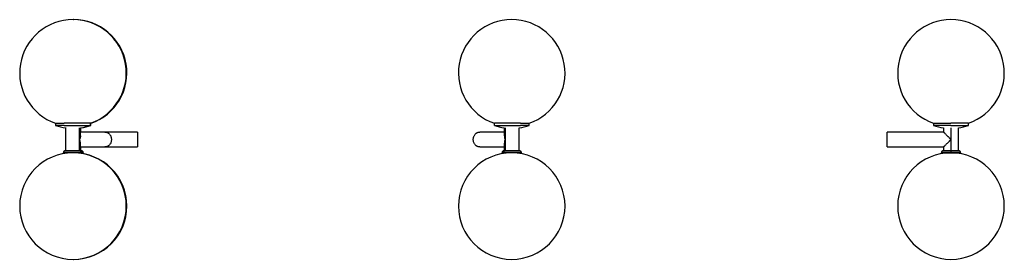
# Paper-space layout '_Izquierda' of a CAD drawing. Header units: inches. Extents: x -12.8 to 23.6, y -1.8 to 47.8.
import ezdxf

# ---------------------------------------------------------------- set-up
doc = ezdxf.new("R2010")
doc.units = ezdxf.units.IN
doc.header["$MEASUREMENT"] = 0

psp = doc.layouts.new('_Izquierda')

# ---------------------------------------------------------------- linework, layer by layer
at = {"color": 7, "linetype": 'Continuous', "lineweight": 25}
for p, q in [((-10.787, 7.088), (-10.797, 7.088)), ((-11.451, 3.26), (-11.451, 3.176)), ((-11.083, 3.097), (-11.083, 2.242)), ((-10.568, 2.244), (-10.568, 3.091)), ((-10.531, 2.793), (-10.531, 3.091)), ((-9.626, 2.933), (-10.531, 2.933)), ((-10.512, 2.933), (-10.512, 3.091)), ((-10.163, 3.176), (-10.163, 3.26)), ((-10.143, 3.176), (-10.143, 3.26)), ((-8.425, 2.933), (-9.626, 2.933)), ((5.118, 2.933), (4.213, 2.933)), ((4.749, 3.26), (4.749, 3.176)), ((5.118, 3.091), (5.118, 2.793)), ((5.155, 3.091), (5.155, 2.244)), ((5.669, 2.244), (5.669, 3.091)), ((6.038, 3.176), (6.038, 3.26)), ((21.339, 2.933), (19.252, 2.933)), ((20.97, 3.26), (20.97, 3.176)), ((21.339, 3.091), (21.339, 2.933)), ((21.614, 3.091), (21.614, 2.244)), ((21.89, 2.244), (21.89, 3.091)), ((22.259, 3.176), (22.259, 3.26)), ((-11.164, 2.186), (-11.169, 2.165)), ((-10.531, 2.244), (-10.531, 2.522)), ((-10.531, 2.382), (-9.626, 2.382)), ((-10.507, 2.244), (-10.515, 2.244)), ((-10.512, 2.238), (-10.512, 2.382)), ((-10.445, 2.165), (-10.45, 2.186)), ((-10.425, 2.165), (-10.431, 2.186)), ((-9.626, 2.382), (-8.425, 2.382)), ((4.213, 2.382), (5.118, 2.382)), ((5.037, 2.186), (5.032, 2.165)), ((5.08, 2.165), (5.085, 2.186)), ((5.118, 2.522), (5.118, 2.244)), ((5.756, 2.165), (5.75, 2.186)), ((19.252, 2.382), (21.339, 2.382)), ((21.258, 2.186), (21.252, 2.165)), ((21.339, 2.382), (21.339, 2.244)), ((21.976, 2.165), (21.971, 2.186)), ((-10.787, 2.165), (-10.797, 2.165)), ((-10.425, 2.165), (-10.432, 2.165)), ((-10.797, -1.772), (-10.787, -1.772))]:
    psp.add_line(p, q, dxfattribs=at)
for centre, radius, start, end in [((-10.807, 5.12), 1.969, 289.0303, 250.9689), ((-10.787, 5.12), 1.969, 289.1082, 90), ((5.394, 5.12), 1.969, 289.0303, 250.9689), ((21.614, 5.12), 1.969, 289.1082, 250.8946), ((-10.807, 5.12), 2.047, 251.7262, 262.2443), ((-10.807, 5.12), 2.047, 277.7476, 288.2722), ((-10.787, 5.12), 2.047, 277.7476, 288.3471), ((5.394, 5.12), 2.047, 251.7262, 262.2443), ((5.394, 5.12), 2.047, 277.7476, 288.2722), ((21.614, 5.12), 2.047, 251.652, 262.2443), ((21.614, 5.12), 2.047, 277.7476, 288.3471), ((-10.807, 0.197), 1.969, 90, 270), ((-10.807, 0.197), 1.969, 270, 90), ((-10.787, 0.197), 1.969, 270, 90), ((5.394, 0.197), 1.969, 90, 270), ((5.394, 0.197), 1.969, 270, 90), ((21.614, 0.197), 1.969, 90, 270), ((21.614, 0.197), 1.969, 270, 90)]:
    psp.add_arc(centre, radius, start, end, dxfattribs=at)
for points, knots in [([(-11.449, 3.26), (-11.449, 3.26), (-11.453, 3.26), (-11.432, 3.26), (-11.389, 3.26), (-11.321, 3.26), (-11.235, 3.26), (-11.165, 3.26), (-11.129, 3.26)], [0, 0, 0, 0, 0.062647, 0.250118, 0.437588, 0.625059, 0.812529, 1, 1, 1, 1]), ([(-11.129, 3.176), (-11.165, 3.176), (-11.235, 3.176), (-11.321, 3.176), (-11.389, 3.176), (-11.432, 3.176), (-11.453, 3.176), (-11.449, 3.176), (-11.449, 3.176)], [0, 0, 0, 0, 0.187508, 0.375017, 0.562525, 0.750034, 0.937542, 1, 1, 1, 1]), ([(-10.249, 3.26), (-10.334, 3.26), (-10.475, 3.26), (-10.805, 3.26), (-10.981, 3.26), (-11.129, 3.26)], [0, 0, 0, 0, 0.5, 0.5, 1, 1, 1, 1]), ([(-11.129, 3.176), (-10.981, 3.176), (-10.805, 3.176), (-10.475, 3.176), (-10.334, 3.176), (-10.249, 3.176)], [0, 0, 0, 0, 0.5, 0.5, 1, 1, 1, 1]), ([(-10.165, 3.26), (-10.165, 3.26), (-10.166, 3.26), (-10.193, 3.26), (-10.23, 3.26), (-10.249, 3.26)], [0, 0, 0, 0, 0.249875, 0.624937, 1, 1, 1, 1]), ([(-10.249, 3.176), (-10.23, 3.176), (-10.193, 3.176), (-10.166, 3.176), (-10.165, 3.176), (-10.165, 3.176)], [0, 0, 0, 0, 0.374967, 0.749933, 1, 1, 1, 1]), ([(-10.143, 3.26), (-10.144, 3.26), (-10.145, 3.26), (-10.16, 3.26), (-10.163, 3.26)], [0, 0, 0, 0, 0.833914, 1, 1, 1, 1]), ([(-10.163, 3.176), (-10.16, 3.176), (-10.145, 3.176), (-10.144, 3.176), (-10.143, 3.176)], [0, 0, 0, 0, 0.1660858, 1, 1, 1, 1]), ([(-9.626, 2.933), (-9.623, 2.933), (-9.617, 2.933), (-9.607, 2.932), (-9.598, 2.931), (-9.589, 2.93), (-9.575, 2.927), (-9.557, 2.922), (-9.535, 2.912), (-9.513, 2.901), (-9.486, 2.882), (-9.456, 2.854), (-9.426, 2.812), (-9.404, 2.764), (-9.39, 2.712), (-9.386, 2.657), (-9.39, 2.603), (-9.404, 2.551), (-9.426, 2.503), (-9.456, 2.461), (-9.486, 2.433), (-9.513, 2.414), (-9.535, 2.402), (-9.557, 2.393), (-9.577, 2.387), (-9.595, 2.384), (-9.61, 2.382), (-9.621, 2.382), (-9.626, 2.382)], [0, 0, 0, 0, 0.012533, 0.025036, 0.03753, 0.050034, 0.062566, 0.093839, 0.125111, 0.156384, 0.187656, 0.250126, 0.312595, 0.375065, 0.437534, 0.500004, 0.562473, 0.624942, 0.687412, 0.749881, 0.812351, 0.843623, 0.874896, 0.906168, 0.937441, 0.958309, 0.979132, 1, 1, 1, 1]), ([(-8.425, 2.933), (-8.425, 2.933), (-8.425, 2.933), (-8.425, 2.932), (-8.425, 2.931), (-8.425, 2.93), (-8.425, 2.927), (-8.425, 2.922), (-8.425, 2.912), (-8.425, 2.901), (-8.425, 2.882), (-8.425, 2.854), (-8.425, 2.812), (-8.425, 2.764), (-8.425, 2.712), (-8.425, 2.657), (-8.425, 2.603), (-8.425, 2.551), (-8.425, 2.503), (-8.425, 2.461), (-8.425, 2.433), (-8.425, 2.414), (-8.425, 2.402), (-8.425, 2.393), (-8.425, 2.387), (-8.425, 2.384), (-8.425, 2.382), (-8.425, 2.382), (-8.425, 2.382)], [0, 0, 0, 0, 0.0125326, 0.0250362, 0.0375301, 0.0500336, 0.0625662, 0.0938388, 0.1251114, 0.1563839, 0.1876565, 0.2501259, 0.3125953, 0.3750647, 0.4375342, 0.5000036, 0.562473, 0.6249424, 0.6874118, 0.7498812, 0.8123507, 0.8436232, 0.8748958, 0.9061683, 0.9374409, 0.9583089, 0.979132, 1, 1, 1, 1]), ([(4.213, 2.382), (4.209, 2.382), (4.203, 2.382), (4.194, 2.383), (4.185, 2.384), (4.175, 2.385), (4.161, 2.388), (4.143, 2.393), (4.121, 2.402), (4.1, 2.414), (4.073, 2.433), (4.043, 2.461), (4.013, 2.503), (3.991, 2.551), (3.977, 2.603), (3.972, 2.657), (3.977, 2.712), (3.991, 2.764), (4.013, 2.812), (4.043, 2.854), (4.073, 2.882), (4.1, 2.901), (4.121, 2.912), (4.143, 2.922), (4.163, 2.927), (4.181, 2.931), (4.197, 2.933), (4.207, 2.933), (4.213, 2.933)], [0, 0, 0, 0, 0.012533, 0.025036, 0.03753, 0.050034, 0.062566, 0.093839, 0.125111, 0.156384, 0.187656, 0.250126, 0.312595, 0.375065, 0.437534, 0.500004, 0.562473, 0.624942, 0.687412, 0.749881, 0.812351, 0.843623, 0.874896, 0.906168, 0.937441, 0.958309, 0.979132, 1, 1, 1, 1]), ([(4.836, 3.26), (4.817, 3.26), (4.779, 3.26), (4.752, 3.26), (4.752, 3.26), (4.752, 3.26)], [0, 0, 0, 0, 0.375118, 0.750236, 1, 1, 1, 1]), ([(4.752, 3.176), (4.752, 3.176), (4.752, 3.176), (4.779, 3.176), (4.817, 3.176), (4.836, 3.176)], [0, 0, 0, 0, 0.250067, 0.625033, 1, 1, 1, 1]), ([(5.716, 3.26), (5.568, 3.26), (5.392, 3.26), (5.062, 3.26), (4.921, 3.26), (4.836, 3.26)], [0, 0, 0, 0, 0.5, 0.5, 1, 1, 1, 1]), ([(4.836, 3.176), (4.921, 3.176), (5.062, 3.176), (5.392, 3.176), (5.568, 3.176), (5.716, 3.176)], [0, 0, 0, 0, 0.5, 0.5, 1, 1, 1, 1]), ([(5.716, 3.26), (5.751, 3.26), (5.822, 3.26), (5.908, 3.26), (5.976, 3.26), (6.019, 3.26), (6.039, 3.26), (6.036, 3.26), (6.035, 3.26)], [0, 0, 0, 0, 0.187484, 0.374969, 0.562453, 0.749937, 0.937422, 1, 1, 1, 1]), ([(6.035, 3.176), (6.036, 3.176), (6.039, 3.176), (6.019, 3.176), (5.976, 3.176), (5.908, 3.176), (5.822, 3.176), (5.751, 3.176), (5.716, 3.176)], [0, 0, 0, 0, 0.062458, 0.249966, 0.437475, 0.624983, 0.812492, 1, 1, 1, 1]), ([(19.252, 2.382), (19.252, 2.382), (19.252, 2.382), (19.252, 2.383), (19.252, 2.384), (19.252, 2.385), (19.252, 2.388), (19.252, 2.393), (19.252, 2.402), (19.252, 2.414), (19.252, 2.433), (19.252, 2.461), (19.252, 2.503), (19.252, 2.551), (19.252, 2.603), (19.252, 2.657), (19.252, 2.712), (19.252, 2.764), (19.252, 2.812), (19.252, 2.854), (19.252, 2.882), (19.252, 2.901), (19.252, 2.912), (19.252, 2.922), (19.252, 2.927), (19.252, 2.931), (19.252, 2.933), (19.252, 2.933), (19.252, 2.933)], [0, 0, 0, 0, 0.0125326, 0.0250362, 0.0375301, 0.0500336, 0.0625662, 0.0938388, 0.1251114, 0.1563839, 0.1876565, 0.2501259, 0.3125953, 0.3750647, 0.4375342, 0.5000036, 0.562473, 0.6249424, 0.6874118, 0.7498812, 0.8123507, 0.8436232, 0.8748958, 0.9061683, 0.9374409, 0.9583089, 0.979132, 1, 1, 1, 1]), ([(20.97, 3.26), (20.97, 3.26), (21.038, 3.26), (21.279, 3.26), (21.443, 3.26), (21.614, 3.26)], [0, 0, 0, 0, 0.5, 0.5, 1, 1, 1, 1]), ([(21.614, 3.176), (21.443, 3.176), (21.279, 3.176), (21.038, 3.176), (20.97, 3.176), (20.97, 3.176)], [0, 0, 0, 0, 0.5, 0.5, 1, 1, 1, 1]), ([(21.614, 2.657), (21.61, 2.661), (21.604, 2.668), (21.595, 2.677), (21.585, 2.687), (21.573, 2.698), (21.555, 2.716), (21.534, 2.738), (21.5, 2.771), (21.461, 2.81), (21.419, 2.852), (21.39, 2.882), (21.371, 2.901), (21.359, 2.912), (21.35, 2.922), (21.345, 2.927), (21.341, 2.93), (21.34, 2.932), (21.339, 2.933), (21.339, 2.933), (21.339, 2.933)], [0, 0, 0, 0, 0.029623, 0.053849, 0.072678, 0.1109, 0.145005, 0.220463, 0.287248, 0.424184, 0.553992, 0.675617, 0.733922, 0.789341, 0.843858, 0.896501, 0.922651, 0.948578, 0.97434, 1, 1, 1, 1]), ([(22.259, 3.26), (22.259, 3.26), (22.191, 3.26), (21.949, 3.26), (21.785, 3.26), (21.614, 3.26)], [0, 0, 0, 0, 0.5, 0.5, 1, 1, 1, 1]), ([(21.614, 3.176), (21.785, 3.176), (21.949, 3.176), (22.191, 3.176), (22.259, 3.176), (22.259, 3.176)], [0, 0, 0, 0, 0.5, 0.5, 1, 1, 1, 1]), ([(-10.536, 2.793), (-10.535, 2.783), (-10.529, 2.741), (-10.552, 2.694), (-10.568, 2.657)], [0, 0, 0, 0, 0.235828, 1, 1, 1, 1]), ([(-10.536, 2.522), (-10.535, 2.532), (-10.529, 2.574), (-10.552, 2.621), (-10.568, 2.657)], [0, 0, 0, 0, 0.235828, 1, 1, 1, 1]), ([(5.123, 2.793), (5.122, 2.783), (5.116, 2.741), (5.138, 2.694), (5.155, 2.657)], [0, 0, 0, 0, 0.235828, 1, 1, 1, 1]), ([(5.155, 2.657), (5.138, 2.621), (5.116, 2.574), (5.122, 2.532), (5.123, 2.522)], [0, 0, 0, 0, 0.764172, 1, 1, 1, 1]), ([(21.339, 2.382), (21.339, 2.382), (21.339, 2.382), (21.339, 2.382), (21.34, 2.383), (21.341, 2.384), (21.342, 2.386), (21.345, 2.388), (21.35, 2.393), (21.359, 2.403), (21.371, 2.414), (21.39, 2.433), (21.419, 2.463), (21.461, 2.505), (21.5, 2.544), (21.534, 2.577), (21.555, 2.599), (21.573, 2.617), (21.586, 2.629), (21.6, 2.643), (21.609, 2.652), (21.614, 2.657)], [0, 0, 0, 0, 0.0171, 0.034236, 0.051428, 0.068692, 0.086046, 0.103509, 0.156152, 0.210668, 0.266087, 0.324391, 0.446015, 0.575823, 0.712757, 0.779541, 0.854998, 0.889103, 0.927325, 0.957591, 1, 1, 1, 1]), ([(-11.086, 2.244), (-11.094, 2.243), (-11.112, 2.242), (-11.136, 2.229), (-11.155, 2.21), (-11.161, 2.194), (-11.164, 2.186)], [0, 0, 0, 0, 0.241593, 0.496975, 0.753911, 1, 1, 1, 1]), ([(-11.159, 2.186), (-11.16, 2.186), (-11.164, 2.186), (-11.145, 2.186), (-11.112, 2.186), (-11.058, 2.186), (-10.987, 2.186), (-10.906, 2.186), (-10.821, 2.186), (-10.74, 2.186), (-10.649, 2.186), (-10.561, 2.186), (-10.518, 2.186), (-10.498, 2.186)], [0, 0, 0, 0, 0.046515, 0.126656, 0.213581, 0.305699, 0.400653, 0.495607, 0.587726, 0.674651, 0.754791, 0.891736, 1, 1, 1, 1]), ([(-10.564, 2.244), (-10.573, 2.244), (-10.584, 2.244), (-10.612, 2.244), (-10.629, 2.244), (-10.671, 2.244), (-10.696, 2.244), (-10.752, 2.244), (-10.784, 2.244), (-10.833, 2.244), (-10.85, 2.244), (-10.883, 2.244), (-10.9, 2.244), (-10.932, 2.244), (-10.948, 2.244), (-10.977, 2.244), (-10.99, 2.244), (-11.028, 2.244), (-11.047, 2.244), (-11.074, 2.244), (-11.082, 2.244), (-11.086, 2.244)], [0, 0, 0, 0, 0.125, 0.125, 0.25, 0.25, 0.375, 0.375, 0.5, 0.5, 0.5625, 0.5625, 0.625, 0.625, 0.6875, 0.6875, 0.75, 0.75, 0.875, 0.875, 1, 1, 1, 1]), ([(-10.498, 2.186), (-10.5, 2.193), (-10.503, 2.201), (-10.511, 2.216), (-10.517, 2.222), (-10.529, 2.233), (-10.536, 2.237), (-10.55, 2.243), (-10.557, 2.244), (-10.564, 2.244)], [0, 0, 0, 0, 0.25, 0.25, 0.5, 0.5, 0.75, 0.75, 1, 1, 1, 1]), ([(-10.529, 2.244), (-10.526, 2.244), (-10.526, 2.244), (-10.528, 2.244), (-10.531, 2.244), (-10.542, 2.244), (-10.552, 2.244), (-10.564, 2.244)], [0, 0, 0, 0, 0.25, 0.25, 0.5, 0.5, 1, 1, 1, 1]), ([(-10.45, 2.186), (-10.453, 2.194), (-10.459, 2.21), (-10.478, 2.229), (-10.502, 2.242), (-10.52, 2.243), (-10.529, 2.244)], [0, 0, 0, 0, 0.246089, 0.503025, 0.758407, 1, 1, 1, 1]), ([(-10.431, 2.186), (-10.434, 2.194), (-10.44, 2.21), (-10.458, 2.229), (-10.481, 2.242), (-10.499, 2.243), (-10.507, 2.244)], [0, 0, 0, 0, 0.243185, 0.5, 0.756815, 1, 1, 1, 1]), ([(-10.498, 2.186), (-10.483, 2.186), (-10.455, 2.186), (-10.455, 2.186), (-10.456, 2.186)], [0, 0, 0, 0, 0.542136, 1, 1, 1, 1]), ([(-10.45, 2.186), (-10.447, 2.186), (-10.433, 2.186), (-10.432, 2.186), (-10.431, 2.186)], [0, 0, 0, 0, 0.2143599, 1, 1, 1, 1]), ([(5.115, 2.244), (5.107, 2.243), (5.089, 2.242), (5.065, 2.229), (5.046, 2.21), (5.04, 2.194), (5.037, 2.186)], [0, 0, 0, 0, 0.241593, 0.496975, 0.753911, 1, 1, 1, 1]), ([(5.042, 2.186), (5.042, 2.186), (5.041, 2.186), (5.07, 2.186), (5.085, 2.186)], [0, 0, 0, 0, 0.457868, 1, 1, 1, 1]), ([(5.151, 2.244), (5.144, 2.244), (5.137, 2.243), (5.122, 2.237), (5.115, 2.233), (5.103, 2.222), (5.098, 2.216), (5.09, 2.201), (5.087, 2.193), (5.085, 2.186)], [0, 0, 0, 0, 0.25, 0.25, 0.5, 0.5, 0.75, 0.75, 1, 1, 1, 1]), ([(5.085, 2.186), (5.104, 2.186), (5.148, 2.186), (5.236, 2.186), (5.326, 2.186), (5.407, 2.186), (5.492, 2.186), (5.574, 2.186), (5.644, 2.186), (5.699, 2.186), (5.732, 2.186), (5.751, 2.186), (5.747, 2.186), (5.745, 2.186)], [0, 0, 0, 0, 0.108264, 0.245209, 0.325349, 0.412274, 0.504393, 0.599347, 0.694301, 0.786419, 0.873344, 0.953485, 1, 1, 1, 1]), ([(5.151, 2.244), (5.139, 2.244), (5.128, 2.244), (5.118, 2.244), (5.115, 2.244), (5.113, 2.244), (5.113, 2.244), (5.115, 2.244)], [0, 0, 0, 0, 0.5, 0.5, 0.75, 0.75, 1, 1, 1, 1]), ([(5.672, 2.244), (5.669, 2.244), (5.661, 2.244), (5.634, 2.244), (5.614, 2.244), (5.577, 2.244), (5.563, 2.244), (5.534, 2.244), (5.519, 2.244), (5.487, 2.244), (5.47, 2.244), (5.436, 2.244), (5.42, 2.244), (5.37, 2.244), (5.339, 2.244), (5.282, 2.244), (5.258, 2.244), (5.216, 2.244), (5.199, 2.244), (5.171, 2.244), (5.16, 2.244), (5.151, 2.244)], [0, 0, 0, 0, 0.125, 0.125, 0.25, 0.25, 0.3125, 0.3125, 0.375, 0.375, 0.4375, 0.4375, 0.5, 0.5, 0.625, 0.625, 0.75, 0.75, 0.875, 0.875, 1, 1, 1, 1]), ([(5.75, 2.186), (5.747, 2.194), (5.741, 2.21), (5.723, 2.229), (5.699, 2.242), (5.681, 2.243), (5.672, 2.244)], [0, 0, 0, 0, 0.246089, 0.503025, 0.758407, 1, 1, 1, 1]), ([(21.334, 2.244), (21.325, 2.243), (21.308, 2.242), (21.285, 2.229), (21.266, 2.21), (21.26, 2.194), (21.258, 2.186)], [0, 0, 0, 0, 0.2431854, 0.5, 0.7568146, 1, 1, 1, 1]), ([(21.258, 2.186), (21.258, 2.186), (21.261, 2.186), (21.276, 2.186), (21.286, 2.186), (21.313, 2.186), (21.328, 2.186), (21.363, 2.186), (21.381, 2.186), (21.419, 2.186), (21.439, 2.186), (21.477, 2.186), (21.496, 2.186), (21.533, 2.186), (21.55, 2.186), (21.584, 2.186), (21.599, 2.186), (21.614, 2.186)], [0, 0, 0, 0, 0.125, 0.125, 0.25, 0.25, 0.375, 0.375, 0.5, 0.5, 0.625, 0.625, 0.75, 0.75, 0.875, 0.875, 1, 1, 1, 1]), ([(21.614, 2.244), (21.591, 2.244), (21.564, 2.244), (21.521, 2.244), (21.506, 2.244), (21.476, 2.244), (21.461, 2.244), (21.431, 2.244), (21.416, 2.244), (21.389, 2.244), (21.377, 2.244), (21.356, 2.244), (21.348, 2.244), (21.337, 2.244), (21.334, 2.244), (21.334, 2.244)], [0, 0, 0, 0, 0.25, 0.25, 0.375, 0.375, 0.5, 0.5, 0.625, 0.625, 0.75, 0.75, 0.875, 0.875, 1, 1, 1, 1]), ([(21.614, 2.244), (21.614, 2.244), (21.614, 2.243), (21.614, 2.237), (21.614, 2.233), (21.614, 2.222), (21.614, 2.216), (21.614, 2.201), (21.614, 2.193), (21.614, 2.186)], [0, 0, 0, 0, 0.25, 0.25, 0.5, 0.5, 0.75, 0.75, 1, 1, 1, 1]), ([(21.895, 2.244), (21.895, 2.244), (21.892, 2.244), (21.88, 2.244), (21.872, 2.244), (21.851, 2.244), (21.839, 2.244), (21.812, 2.244), (21.797, 2.244), (21.768, 2.244), (21.752, 2.244), (21.722, 2.244), (21.707, 2.244), (21.664, 2.244), (21.638, 2.244), (21.614, 2.244)], [0, 0, 0, 0, 0.125, 0.125, 0.25, 0.25, 0.375, 0.375, 0.5, 0.5, 0.625, 0.625, 0.75, 0.75, 1, 1, 1, 1]), ([(21.614, 2.186), (21.629, 2.186), (21.645, 2.186), (21.678, 2.186), (21.696, 2.186), (21.732, 2.186), (21.751, 2.186), (21.79, 2.186), (21.809, 2.186), (21.847, 2.186), (21.866, 2.186), (21.9, 2.186), (21.916, 2.186), (21.942, 2.186), (21.953, 2.186), (21.967, 2.186), (21.971, 2.186), (21.971, 2.186)], [0, 0, 0, 0, 0.125, 0.125, 0.25, 0.25, 0.375, 0.375, 0.5, 0.5, 0.625, 0.625, 0.75, 0.75, 0.875, 0.875, 1, 1, 1, 1]), ([(21.971, 2.186), (21.968, 2.194), (21.962, 2.21), (21.943, 2.229), (21.92, 2.242), (21.903, 2.243), (21.895, 2.244)], [0, 0, 0, 0, 0.243185, 0.5, 0.756815, 1, 1, 1, 1]), ([(-10.494, 2.165), (-10.507, 2.165), (-10.533, 2.165), (-10.585, 2.165), (-10.646, 2.165), (-10.713, 2.165), (-10.783, 2.165), (-10.855, 2.165), (-10.924, 2.165), (-10.989, 2.165), (-11.047, 2.165), (-11.096, 2.165), (-11.134, 2.165), (-11.158, 2.165), (-11.17, 2.165), (-11.168, 2.165), (-11.168, 2.165)], [0, 0, 0, 0, 0.075001, 0.150002, 0.225003, 0.300004, 0.375005, 0.450006, 0.525007, 0.600009, 0.67501, 0.750011, 0.825012, 0.900013, 0.975014, 1, 1, 1, 1]), ([(-10.447, 2.165), (-10.447, 2.165), (-10.447, 2.165), (-10.462, 2.165), (-10.483, 2.165), (-10.494, 2.165)], [0, 0, 0, 0, 0.250054, 0.625027, 1, 1, 1, 1]), ([(5.08, 2.165), (5.07, 2.165), (5.048, 2.165), (5.033, 2.165), (5.033, 2.165), (5.033, 2.165)], [0, 0, 0, 0, 0.374973, 0.749946, 1, 1, 1, 1]), ([(5.754, 2.165), (5.755, 2.165), (5.756, 2.165), (5.745, 2.165), (5.721, 2.165), (5.683, 2.165), (5.634, 2.165), (5.576, 2.165), (5.511, 2.165), (5.441, 2.165), (5.37, 2.165), (5.299, 2.165), (5.232, 2.165), (5.172, 2.165), (5.119, 2.165), (5.093, 2.165), (5.08, 2.165)], [0, 0, 0, 0, 0.024986, 0.099987, 0.174988, 0.249989, 0.32499, 0.399991, 0.474993, 0.549994, 0.624995, 0.699996, 0.774997, 0.849998, 0.924999, 1, 1, 1, 1]), ([(21.252, 2.165), (21.252, 2.165), (21.252, 2.165), (21.253, 2.165), (21.254, 2.165), (21.255, 2.165), (21.257, 2.165), (21.26, 2.165), (21.267, 2.165), (21.279, 2.165), (21.294, 2.165), (21.319, 2.165), (21.357, 2.165), (21.403, 2.165), (21.443, 2.165), (21.475, 2.165), (21.509, 2.165), (21.54, 2.165), (21.567, 2.165), (21.59, 2.165), (21.606, 2.165), (21.614, 2.165)], [0, 0, 0, 0, 0.020883, 0.041721, 0.062537, 0.083352, 0.104191, 0.125073, 0.187588, 0.250102, 0.312617, 0.375131, 0.500008, 0.624886, 0.6874, 0.749915, 0.812429, 0.874943, 0.916659, 0.958285, 1, 1, 1, 1]), ([(21.614, 2.165), (21.618, 2.165), (21.626, 2.165), (21.638, 2.165), (21.65, 2.165), (21.661, 2.165), (21.673, 2.165), (21.693, 2.165), (21.719, 2.165), (21.753, 2.165), (21.785, 2.165), (21.826, 2.165), (21.872, 2.165), (21.91, 2.165), (21.934, 2.165), (21.949, 2.165), (21.961, 2.165), (21.969, 2.165), (21.973, 2.165), (21.976, 2.165), (21.976, 2.165), (21.976, 2.165)], [0, 0, 0, 0, 0.020883, 0.041721, 0.062537, 0.083352, 0.104191, 0.125073, 0.187588, 0.250102, 0.312617, 0.375131, 0.500008, 0.624886, 0.6874, 0.749915, 0.812429, 0.874943, 0.916659, 0.958285, 1, 1, 1, 1])]:
    psp.add_open_spline(points, degree=3, knots=knots, dxfattribs=at)

doc.saveas('drawing.dxf')
